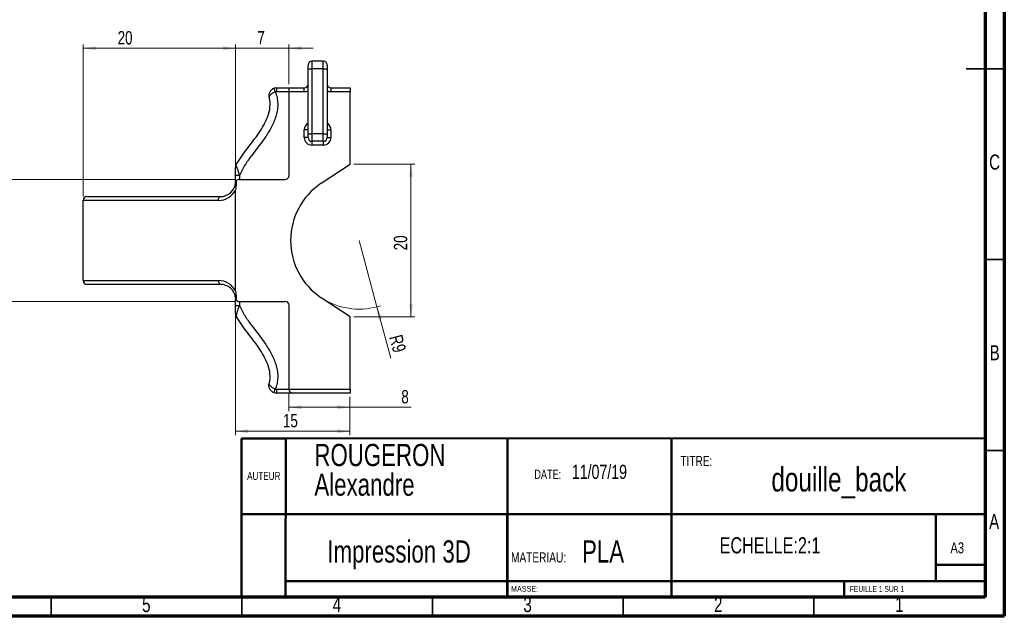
# Model space of a CAD drawing. Header units: millimetres. Extents: x 7 to 208, y 2 to 148.
# Tile 3 of 4: x 78 to 208, y 2 to 81. Entities that reach past the tile are written whole.
import ezdxf

# ---------------------------------------------------------------- set-up
doc = ezdxf.new("R2010")
doc.units = ezdxf.units.MM
doc.header["$LTSCALE"] = 0.5
doc.styles.add('SLDTEXTSTYLE0', font='TXT', dxfattribs={"width": 0.75})
doc.styles.add('SLDTEXTSTYLE1', font='TXT', dxfattribs={"width": 0.7})
doc.dimstyles.new('SLDDIMSTYLE0', dxfattribs={"dimtxt": 1.75, "dimasz": 1.651, "dimexe": 0, "dimexo": 0.0625, "dimgap": 0.4375, "dimtad": 1, "dimrnd": 1e-09, "dimzin": 12, "dimdsep": 46, "dimtxsty": 'SLDTEXTSTYLE0', "dimsah": 1, "dimcen": 0.09, "dimadec": 0, "dimazin": 3, "dimtfac": 1, "dimtmove": 0, "dimatfit": 0, "dimfxl": 1, "dimfrac": 2, "dimtolj": 1, "dimtzin": 12, "dimarcsym": 0})
doc.dimstyles.new('SLDDIMSTYLE1', dxfattribs={"dimtxt": 1.75, "dimasz": 1.651, "dimexe": 0, "dimexo": 0.0625, "dimgap": 0.4375, "dimtad": 1, "dimrnd": 1e-09, "dimzin": 12, "dimdsep": 46, "dimtxsty": 'SLDTEXTSTYLE0', "dimsah": 1, "dimcen": 0.09, "dimadec": 0, "dimazin": 3, "dimtfac": 1, "dimtofl": 0, "dimtmove": 0, "dimatfit": 3, "dimfxl": 1, "dimfrac": 2, "dimtolj": 1, "dimtzin": 12, "dimarcsym": 0})
doc.dimstyles.new('SLDDIMSTYLE4', dxfattribs={"dimtxt": 1.75, "dimasz": 1.651, "dimexe": 0, "dimexo": 0.0625, "dimgap": 0.4375, "dimtad": 1, "dimrnd": 1e-09, "dimzin": 12, "dimdsep": 46, "dimtxsty": 'SLDTEXTSTYLE0', "dimsah": 1, "dimcen": 0, "dimadec": 0, "dimazin": 3, "dimtfac": 1, "dimtofl": 0, "dimtmove": 0, "dimatfit": 3, "dimfxl": 1, "dimfrac": 2, "dimtolj": 1, "dimtzin": 12, "dimarcsym": 0})

# ---------------------------------------------------------------- blocks, each defined once
blk = doc.blocks.new('SW_NOTE_0')
at = {"color": 0, "linetype": 'Continuous', "lineweight": 0, "char_height": 2.91, "attachment_point": 1, "style": 'SLDTEXTSTYLE0'}
for s, insert in [('ROUGERON', (0, 3.75)), ('Alexandre', (0, -0.13))]:
    blk.add_mtext(s, dxfattribs=dict(at, insert=insert))
blk = doc.blocks.new('SW_NOTE_0_1')
at = {"color": 0, "linetype": 'Continuous', "lineweight": 0, "attachment_point": 1, "style": 'SLDTEXTSTYLE0'}
for s, insert, char_height in [('DATE:', (0, 1.53), 1.191), ('11/07/19', (4.92, 2.19), 1.852)]:
    blk.add_mtext(s, dxfattribs=dict(at, insert=insert, char_height=char_height))
blk = doc.blocks.new('SW_NOTE_0_2')
at = {"color": 0, "linetype": 'Continuous', "lineweight": 0, "attachment_point": 1, "style": 'SLDTEXTSTYLE0'}
for s, insert, char_height in [('PLA', (9.31, 3.28), 2.91), ('MATERIAU:', (0, 1.71), 1.323)]:
    blk.add_mtext(s, dxfattribs=dict(at, insert=insert, char_height=char_height))
blk = doc.blocks.new('_D_18')
at = {"color": 7, "linetype": 'Continuous', "lineweight": 0}
for p, q in [((86.69, 57.51), (86.69, 77.45)), ((106.69, 76.95), (86.69, 76.95)), ((106.69, 58.92), (106.69, 77.45))]:
    blk.add_line(p, q, dxfattribs=at)
at = {"color": 7, "linetype": 'Continuous', "lineweight": 18}
for points in [[(86.69, 76.95), (88.34, 76.7), (88.34, 77.21)], [(106.69, 76.95), (105.04, 77.21), (105.04, 76.7)]]:
    blk.add_solid(points, dxfattribs=at)
at = {"color": 7, "linetype": 'Continuous', "lineweight": 18, "insert": (91.22, 79.21), "char_height": 1.75, "attachment_point": 1, "style": 'SLDTEXTSTYLE0'}
blk.add_mtext('20', dxfattribs=at)
blk = doc.blocks.new('_D_19')
at = {"color": 7, "linetype": 'Continuous', "lineweight": 0}
for p, q in [((113.69, 31.76), (113.69, 29.4)), ((121.69, 31.26), (121.69, 29.4)), ((113.69, 29.9), (121.69, 29.9)), ((121.69, 29.9), (129.71, 29.9))]:
    blk.add_line(p, q, dxfattribs=at)
at = {"color": 7, "linetype": 'Continuous', "lineweight": 18}
for points in [[(113.69, 29.9), (115.34, 29.65), (115.34, 30.16)], [(121.69, 29.9), (120.04, 30.16), (120.04, 29.65)]]:
    blk.add_solid(points, dxfattribs=at)
at = {"color": 7, "linetype": 'Continuous', "lineweight": 18, "insert": (128.42, 32.16), "char_height": 1.75, "attachment_point": 1, "style": 'SLDTEXTSTYLE0'}
blk.add_mtext('8', dxfattribs=at)
blk = doc.blocks.new('_D_20')
at = {"color": 7, "linetype": 'Continuous', "lineweight": 0}
for q in [(122.9, 51.76), (127.03, 36.35)]:
    blk.add_line((125.23, 43.07), q, dxfattribs=at)
at = {"color": 7, "linetype": 'Continuous', "lineweight": 18}
blk.add_arc((122.9, 51.76), 9, 239.6225, 288.1798, dxfattribs=at)
blk.add_solid([(125.23, 43.07), (125.41, 41.41), (125.9, 41.54)], dxfattribs=at)
at = {"color": 7, "linetype": 'Continuous', "lineweight": 18, "insert": (128.5, 39.55), "char_height": 1.75, "attachment_point": 1, "rotation": 285, "style": 'SLDTEXTSTYLE0'}
blk.add_mtext('R9', dxfattribs=at)
blk = doc.blocks.new('_D_21')
at = {"color": 7, "linetype": 'Continuous', "lineweight": 0}
for p, q in [((122.19, 61.76), (130.19, 61.76)), ((129.69, 61.76), (129.69, 41.76)), ((122.19, 41.76), (130.19, 41.76))]:
    blk.add_line(p, q, dxfattribs=at)
at = {"color": 7, "linetype": 'Continuous', "lineweight": 18}
for points in [[(129.69, 61.76), (129.44, 60.11), (129.95, 60.11)], [(129.69, 41.76), (129.95, 43.41), (129.44, 43.41)]]:
    blk.add_solid(points, dxfattribs=at)
at = {"color": 7, "linetype": 'Continuous', "lineweight": 18, "insert": (127.44, 50.47), "char_height": 1.75, "attachment_point": 1, "rotation": 90, "style": 'SLDTEXTSTYLE0'}
blk.add_mtext('20', dxfattribs=at)
blk = doc.blocks.new('_D_22')
at = {"color": 7, "linetype": 'Continuous', "lineweight": 0}
for p, q in [((106.69, 76.95), (103.52, 76.95)), ((106.69, 58.92), (106.69, 77.45)), ((106.69, 76.95), (113.69, 76.95)), ((113.69, 72.26), (113.69, 77.45)), ((113.69, 76.95), (116.87, 76.95))]:
    blk.add_line(p, q, dxfattribs=at)
at = {"color": 7, "linetype": 'Continuous', "lineweight": 18}
for points in [[(106.69, 76.95), (105.04, 77.21), (105.04, 76.7)], [(113.69, 76.95), (115.34, 76.7), (115.34, 77.21)]]:
    blk.add_solid(points, dxfattribs=at)
at = {"color": 7, "linetype": 'Continuous', "lineweight": 18, "insert": (109.55, 79.21), "char_height": 1.75, "attachment_point": 1, "style": 'SLDTEXTSTYLE0'}
blk.add_mtext('7', dxfattribs=at)
blk = doc.blocks.new('_D_23')
at = {"color": 7, "linetype": 'Continuous', "lineweight": 0}
for p, q in [((106.68, 59.76), (76.59, 59.76)), ((77.09, 59.76), (77.09, 43.76)), ((106.68, 43.76), (76.59, 43.76))]:
    blk.add_line(p, q, dxfattribs=at)
at = {"color": 7, "linetype": 'Continuous', "lineweight": 18}
for points in [[(77.09, 59.76), (76.84, 58.11), (77.35, 58.11)], [(77.09, 43.76), (77.35, 45.41), (76.84, 45.41)]]:
    blk.add_solid(points, dxfattribs=at)
at = {"color": 7, "linetype": 'Continuous', "lineweight": 18, "insert": (74.84, 50.47), "char_height": 1.75, "attachment_point": 1, "rotation": 90, "style": 'SLDTEXTSTYLE0'}
blk.add_mtext('16', dxfattribs=at)
blk = doc.blocks.new('_D_24')
at = {"color": 7, "linetype": 'Continuous', "lineweight": 0}
for p, q in [((106.69, 44.6), (106.69, 26.26)), ((121.69, 31.26), (121.69, 26.26)), ((106.69, 26.76), (121.69, 26.76))]:
    blk.add_line(p, q, dxfattribs=at)
at = {"color": 7, "linetype": 'Continuous', "lineweight": 18}
for points in [[(106.69, 26.76), (108.34, 26.51), (108.34, 27.01)], [(121.69, 26.76), (120.04, 27.01), (120.04, 26.51)]]:
    blk.add_solid(points, dxfattribs=at)
at = {"color": 7, "linetype": 'Continuous', "lineweight": 18, "insert": (112.9, 29.02), "char_height": 1.75, "attachment_point": 1, "style": 'SLDTEXTSTYLE0'}
blk.add_mtext('15', dxfattribs=at)

msp = doc.modelspace()

# ---------------------------------------------------------------- linework, layer by layer
at = {"color": 7, "linetype": 'Continuous', "lineweight": 70}
for p, q in [((207.5, 146), (207.5, 2.5)), ((205, 143.5), (205, 5)), ((205, 5), (10, 5)), ((207.5, 2.5), (7.5, 2.5))]:
    msp.add_line(p, q, dxfattribs=at)
at = {"color": 7, "linetype": 'Continuous', "lineweight": 25}
for p, q in [((116.69293, 75.25987), (116.69293, 74.25987)), ((118.19293, 75.25987), (116.69293, 75.25987)), ((118.19293, 74.25987), (118.19293, 75.25987)), ((116.19293, 74.25987), (116.19293, 74.75987)), ((116.19293, 65.75987), (116.19293, 74.25987)), ((116.19293, 74.25987), (116.69293, 74.25987)), ((116.69293, 74.25987), (116.69293, 65.75987)), ((118.19293, 74.25987), (116.69293, 74.25987)), ((118.19293, 65.75987), (118.19293, 74.25987)), ((118.19293, 74.25987), (118.69293, 74.25987)), ((118.69293, 74.75987), (118.69293, 74.25987)), ((118.69293, 74.25987), (118.69293, 65.75987)), ((111.89323, 71.23317), (111.73202, 71.70647)), ((112.05444, 71.75987), (112.05444, 71.25987)), ((112.05444, 71.75987), (113.69293, 71.75987)), ((113.69293, 71.25987), (112.05444, 71.25987)), ((113.69293, 71.75987), (115.69293, 71.75987)), ((113.69293, 71.25987), (113.69293, 71.75987)), ((113.69293, 60.25987), (113.69293, 71.25987)), ((115.69293, 71.25987), (113.69293, 71.25987)), ((115.69293, 71.25987), (115.69293, 71.75987)), ((119.19293, 71.75987), (119.19293, 71.25987)), ((119.19293, 71.75987), (121.69293, 71.75987)), ((121.69293, 71.25987), (119.19293, 71.25987)), ((121.69293, 71.75987), (121.69293, 71.25987)), ((121.69293, 61.75987), (121.69293, 71.25987)), ((115.69293, 65.25987), (115.69293, 66.25987)), ((116.19293, 66.25987), (115.69293, 66.25987)), ((118.69293, 66.25987), (119.19293, 66.25987)), ((119.19293, 66.25987), (119.19293, 65.25987)), ((116.19293, 65.25987), (115.69293, 65.25987)), ((116.19293, 65.25987), (116.19293, 65.75987)), ((116.19293, 65.75987), (116.69293, 65.75987)), ((116.69293, 65.75987), (116.69293, 64.75987)), ((118.19293, 65.75987), (116.69293, 65.75987)), ((118.19293, 64.75987), (116.69293, 64.75987)), ((116.69293, 64.75987), (116.69293, 64.25987)), ((118.19293, 64.75987), (118.19293, 65.75987)), ((118.19293, 65.75987), (118.69293, 65.75987)), ((118.19293, 64.75987), (118.19293, 64.25987)), ((118.69293, 65.75987), (118.69293, 65.25987)), ((118.69293, 65.25987), (119.19293, 65.25987)), ((118.19293, 64.25987), (116.69293, 64.25987)), ((117.92404, 59.25987), (121.69293, 61.75987)), ((107.19293, 60.27491), (106.69293, 60.27491)), ((106.69293, 59.50987), (106.69293, 60.27491)), ((106.69293, 59.50987), (106.74739, 59.50987)), ((107.1804, 59.75987), (113.19293, 59.75987)), ((107.19293, 60.27491), (107.19293, 59.75987)), ((106.69293, 45.0996), (106.69293, 58.42015)), ((86.69293, 46.50987), (86.69293, 57.00987)), ((104.44293, 57.00987), (86.69293, 57.00987)), ((87.19293, 57.50987), (104.69293, 57.50987)), ((86.69293, 46.50987), (104.44293, 46.50987)), ((104.69293, 46.00987), (87.19293, 46.00987)), ((106.69293, 44.00987), (106.74739, 44.00987)), ((106.69293, 43.24484), (106.69293, 44.00987)), ((121.69293, 41.75987), (117.92404, 44.25987)), ((106.69293, 43.24484), (107.19293, 43.24484)), ((107.1804, 43.75987), (113.19293, 43.75987)), ((107.19293, 43.75987), (107.19293, 43.24484)), ((113.69293, 32.25987), (113.69293, 43.25987)), ((121.69293, 32.25987), (121.69293, 41.75987)), ((111.73202, 31.81328), (111.89323, 32.28658)), ((112.05444, 32.25987), (112.05444, 31.75987)), ((112.05444, 32.25987), (113.69293, 32.25987)), ((114.19293, 31.75987), (112.05444, 31.75987)), ((113.69293, 32.25987), (121.69293, 32.25987)), ((121.69293, 31.75987), (114.19293, 31.75987)), ((121.69293, 32.25987), (121.69293, 31.75987))]:
    msp.add_line(p, q, dxfattribs=at)
at = {"color": 7, "linetype": 'Continuous', "lineweight": 35}
for p, q in [((207.5005, 74.25), (202.4995, 74.25)), ((205, 74.25), (207.5, 74.25)), ((205, 49.25), (207.5, 49.25)), ((205, 24.25), (207.5, 24.25)), ((107.5, 2.4995), (107.5, 7.5005)), ((82.5, 5), (82.5, 2.5)), ((107.5, 5), (107.5, 2.5)), ((132.5, 5), (132.5, 2.5)), ((157.5, 5), (157.5, 2.5)), ((182.5, 5), (182.5, 2.5))]:
    msp.add_line(p, q, dxfattribs=at)
at = {"color": 7, "linetype": 'Continuous', "lineweight": 50}
for p, q in [((205, 25.84464), (113.26875, 25.80108)), ((107.45186, 25.80108), (107.46965, 5)), ((107.45186, 25.80108), (113.26875, 25.80108)), ((113.26875, 25.80108), (113.2438, 5)), ((142.3643, 25.8149), (142.3643, 5)), ((163.85105, 25.8251), (163.85105, 5.21264)), ((142.3, 15.90678), (107.46032, 15.90678)), ((142.3, 5), (142.3, 15.90678)), ((142.3, 15.90678), (205, 15.90678)), ((198.5, 7.125), (198.5, 15.90678)), ((205, 9.25), (198.5, 9.25)), ((113.24635, 7.125), (205, 7.125)), ((186.5, 5), (186.5, 7.125))]:
    msp.add_line(p, q, dxfattribs=at)
at = {"color": 7, "linetype": 'Continuous', "lineweight": 25, "flags": 128}
for points in [[(104.44293, 57.00987), (104.44774, 57.10742), (104.46196, 57.20122), (104.48507, 57.28766), (104.51616, 57.36343), (104.55404, 57.42561), (104.59726, 57.47181), (104.64416, 57.50027), (104.69293, 57.50987)], [(104.44293, 46.50987), (104.44774, 46.41233), (104.46196, 46.31853), (104.48507, 46.23209), (104.51616, 46.15632), (104.55404, 46.09414), (104.59726, 46.04793), (104.64416, 46.01948), (104.69293, 46.00987)]]:
    msp.add_lwpolyline(points, dxfattribs=at)
at = {"color": 7, "linetype": 'Continuous', "lineweight": 25}
for centre, radius, start, end in [((116.69293, 74.75987), 0.5, 90, 180), ((118.19293, 74.75987), 0.5, 0, 90), ((112.05444, 70.75987), 1, 90, 108.8093793), ((112.05444, 70.75987), 0.5, 90, 108.8093793), ((115.69293, 72.25987), 0.5, 270, 0), ((119.19293, 72.25987), 0.5, 180, 270), ((116.69293, 65.25987), 1, 180, 270), ((116.69293, 65.25987), 0.5, 180, 270), ((118.19293, 65.25987), 0.5, 270, 0), ((118.19293, 65.25987), 1, 270, 0), ((106.95349, 61.26975), 0.2608, 127.4638711, 177.4982272), ((104.69293, 59.50987), 2, 354.2608295, 0), ((107.1804, 59.25987), 0.5, 90, 142.394305), ((113.19293, 60.25987), 0.5, 270, 0), ((104.44293, 59.50987), 2.5, 270, 334.1580672), ((104.69293, 59.50987), 2, 270, 354.2608295), ((122.89898, 51.75987), 9, 123.5573098, 236.4426902), ((87.19293, 57.00987), 0.5, 90, 180), ((87.19293, 46.50987), 0.5, 180, 270), ((104.44293, 44.00987), 2.5, 25.8419328, 90), ((104.69293, 44.00987), 2, 5.7391705, 90), ((107.1804, 44.25987), 0.5, 217.605695, 270), ((113.19293, 43.25987), 0.5, 0, 90), ((106.95349, 42.24999), 0.2608, 182.5017728, 232.5361289), ((112.05444, 32.75987), 0.5, 251.1906207, 270), ((112.05444, 32.75987), 1, 251.1906207, 270), ((114.19293, 32.25987), 0.5, 180, 270)]:
    msp.add_arc(centre, radius, start, end, dxfattribs=at)
at = {"color": 8, "linetype": 'Continuous', "lineweight": 25}
for centre, start, end in [((115.69293, 72.25987), 270, 300), ((119.19293, 72.25987), 240, 270), ((116.69293, 66.25987), 120, 180), ((118.19293, 66.25987), 0, 60)]:
    msp.add_arc(centre, 1, start, end, dxfattribs=at)
at = {"color": 7, "linetype": 'Continuous', "lineweight": 25}
for points, knots in [([(111.89323, 71.23317), (111.99142, 70.99091), (112.06708, 70.74315), (112.17324, 70.23661), (112.20367, 69.97536), (112.21878, 69.45639), (112.20405, 69.19872), (112.13583, 68.68656), (112.08177, 68.43036), (111.87308, 67.67999), (111.67455, 67.205), (111.2062, 66.28532), (110.93535, 65.84035), (110.07412, 64.54895), (109.42857, 63.73836), (108.49278, 62.50037), (108.18494, 62.08515), (107.84192, 61.54006), (107.77559, 61.42962), (107.64995, 61.20437), (107.59244, 61.08842), (107.42123, 60.73977), (107.30708, 60.50734), (107.19293, 60.27491)], [0, 0, 0, 0, 0.0625, 0.0625, 0.125, 0.125, 0.1875, 0.1875, 0.25, 0.25, 0.375, 0.375, 0.5, 0.5, 0.75, 0.75, 0.875, 0.875, 0.90625, 0.90625, 0.9375, 0.9375, 1, 1, 1, 1]), ([(111.73202, 71.70647), (111.60387, 71.66282), (111.48649, 71.59338), (111.29028, 71.41818), (111.21205, 71.31327), (111.10108, 71.08697), (111.069, 70.96847), (111.04768, 70.72779), (111.05927, 70.6062), (111.09092, 70.49225)], [0, 0, 0, 0, 0.25, 0.25, 0.5, 0.5, 0.75, 0.75, 1, 1, 1, 1]), ([(111.89323, 71.23317), (111.76444, 71.18519), (111.64263, 71.12432), (111.42926, 70.99275), (111.33831, 70.92269), (111.19557, 70.78578), (111.14518, 70.72069), (111.08546, 70.59865), (111.07715, 70.54183), (111.09092, 70.49225)], [0, 0, 0, 0, 0.25, 0.25, 0.5, 0.5, 0.75, 0.75, 1, 1, 1, 1]), ([(106.81618, 61.76207), (107.01768, 62.1294), (107.24965, 62.47573), (107.73245, 63.15537), (107.98443, 63.48791), (108.74438, 64.48272), (109.25746, 65.14134), (109.96097, 66.17627), (110.18529, 66.5303), (110.59012, 67.26046), (110.77028, 67.63508), (111.0552, 68.41658), (111.16013, 68.8291), (111.23517, 69.65888), (111.20403, 70.08499), (111.09092, 70.49225)], [0, 0, 0, 0, 0.125, 0.125, 0.25, 0.25, 0.5, 0.5, 0.625, 0.625, 0.75, 0.75, 0.875, 0.875, 1, 1, 1, 1]), ([(106.69293, 60.27491), (106.69293, 60.45243), (106.69293, 60.62692), (106.69293, 60.88287), (106.69293, 60.96722), (106.69293, 61.13271), (106.69293, 61.21261), (106.69293, 61.28114)], [0, 0, 0, 0, 0.5, 0.5, 0.75, 0.75, 1, 1, 1, 1]), ([(106.79485, 61.47676), (106.80485, 61.44133), (106.8187, 61.40451), (106.84589, 61.32246), (106.86044, 61.27852), (106.9066, 61.13919), (106.93976, 61.0391), (107.04301, 60.72744), (107.11795, 60.50124), (107.19293, 60.27491)], [0, 0, 0, 0, 0.125, 0.125, 0.25, 0.25, 0.5, 0.5, 1, 1, 1, 1]), ([(106.78429, 59.56499), (106.78705, 59.37328), (106.77409, 59.18243), (106.74109, 58.89688), (106.72799, 58.80182), (106.70434, 58.61152), (106.69293, 58.51634), (106.69293, 58.42015)], [0, 0, 0, 0, 0.5, 0.5, 0.75, 0.75, 1, 1, 1, 1]), ([(106.69293, 45.0996), (106.69293, 45.00348), (106.70432, 44.90839), (106.72794, 44.7183), (106.74103, 44.62337), (106.77402, 44.338), (106.78705, 44.14644), (106.78429, 43.95476)], [0, 0, 0, 0, 0.25, 0.25, 0.5, 0.5, 1, 1, 1, 1]), ([(106.69293, 42.23861), (106.69293, 42.30714), (106.69293, 42.38704), (106.69293, 42.55253), (106.69293, 42.63687), (106.69293, 42.89283), (106.69293, 43.06732), (106.69293, 43.24484)], [0, 0, 0, 0, 0.25, 0.25, 0.5, 0.5, 1, 1, 1, 1]), ([(106.79485, 42.04299), (106.80485, 42.07842), (106.8187, 42.11523), (106.84589, 42.19729), (106.86044, 42.24123), (106.9066, 42.38056), (106.93976, 42.48065), (107.04301, 42.79231), (107.11795, 43.01851), (107.19293, 43.24484)], [0, 0, 0, 0, 0.125, 0.125, 0.25, 0.25, 0.5, 0.5, 1, 1, 1, 1]), ([(107.19293, 43.24484), (107.30708, 43.01241), (107.42123, 42.77998), (107.59244, 42.43133), (107.64995, 42.31538), (107.77559, 42.09013), (107.84192, 41.97969), (108.18494, 41.4346), (108.49278, 41.01938), (109.42857, 39.78138), (110.07412, 38.9708), (110.93535, 37.6794), (111.2062, 37.23443), (111.67455, 36.31474), (111.87308, 35.83975), (112.08177, 35.08939), (112.13583, 34.83319), (112.20405, 34.32103), (112.21878, 34.06336), (112.20367, 33.54439), (112.17324, 33.28313), (112.06708, 32.7766), (111.99142, 32.52884), (111.89323, 32.28658)], [0, 0, 0, 0, 0.0625, 0.0625, 0.09375, 0.09375, 0.125, 0.125, 0.25, 0.25, 0.5, 0.5, 0.625, 0.625, 0.75, 0.75, 0.8125, 0.8125, 0.875, 0.875, 0.9375, 0.9375, 1, 1, 1, 1]), ([(111.09092, 33.0275), (111.20403, 33.43476), (111.23517, 33.86086), (111.16013, 34.69065), (111.0552, 35.10317), (110.77028, 35.88467), (110.59012, 36.25928), (110.18529, 36.98944), (109.96097, 37.34348), (109.25746, 38.3784), (108.74438, 39.03703), (107.98443, 40.03184), (107.73245, 40.36438), (107.24965, 41.04402), (107.01768, 41.39034), (106.81618, 41.75767)], [0, 0, 0, 0, 0.125, 0.125, 0.25, 0.25, 0.375, 0.375, 0.5, 0.5, 0.75, 0.75, 0.875, 0.875, 1, 1, 1, 1]), ([(111.73202, 31.81328), (111.60387, 31.85693), (111.48649, 31.92637), (111.29028, 32.10157), (111.21205, 32.20647), (111.10108, 32.43277), (111.069, 32.55128), (111.04768, 32.79196), (111.05927, 32.91355), (111.09092, 33.0275)], [0, 0, 0, 0, 0.25, 0.25, 0.5, 0.5, 0.75, 0.75, 1, 1, 1, 1]), ([(111.89323, 32.28658), (111.76444, 32.33456), (111.64263, 32.39543), (111.42926, 32.52699), (111.33831, 32.59705), (111.19557, 32.73397), (111.14518, 32.79906), (111.08546, 32.9211), (111.07715, 32.97792), (111.09092, 33.0275)], [0, 0, 0, 0, 0.25, 0.25, 0.5, 0.5, 0.75, 0.75, 1, 1, 1, 1])]:
    msp.add_open_spline(points, degree=3, knots=knots, dxfattribs=at)
for points in [[(106.69293, 61.28114), (106.69293, 61.45106), (106.73664, 61.61707), (106.81618, 61.76207)], [(106.79485, 61.47676), (106.76432, 61.58496), (106.77321, 61.68375), (106.81618, 61.76207)], [(106.68291, 59.30987), (106.69157, 59.39605), (106.72212, 59.48428), (106.78429, 59.56499)], [(106.68291, 44.20987), (106.69157, 44.1237), (106.72212, 44.03547), (106.78429, 43.95476)], [(106.69293, 42.23861), (106.69293, 42.06869), (106.73664, 41.90268), (106.81618, 41.75767)], [(106.79485, 42.04299), (106.76432, 41.93479), (106.77321, 41.836), (106.81618, 41.75767)]]:
    msp.add_open_spline(points, degree=3, dxfattribs=at)

# ---------------------------------------------------------------- block references
at = {"color": 7, "linetype": 'Continuous', "lineweight": 0}
for name, p in [('SW_NOTE_0', (117.02046, 21.34606)), ('SW_NOTE_0_1', (145.86861, 20.17122)), ('SW_NOTE_0_2', (142.80891, 9.16903))]:
    msp.add_blockref(name, p, dxfattribs=at)

# ---------------------------------------------------------------- texts
for s, insert, char_height, attachment_point, style in [('C', (206.22933, 63.03008), 1.98438, 2, 'SLDTEXTSTYLE0'), ('B', (206.2353, 38.03008), 1.98438, 2, 'SLDTEXTSTYLE0'), ('TITRE:', (165.01415, 23.51273), 1.322917, 1, 'SLDTEXTSTYLE0'), ('douille_back', (185.80781, 22.03585), 3.175, 2, 'SLDTEXTSTYLE0'), ('AUTEUR', (108.19716, 21.42874), 1.058333, 1, 'SLDTEXTSTYLE0'), ('A', (206.16984, 15.90508), 1.98438, 2, 'SLDTEXTSTYLE0'), ('Impression 3D', (128.12754, 12.45333), 2.9104167, 2, 'SLDTEXTSTYLE0'), ('ECHELLE:2:1', (170.16734, 12.8611), 2.1166667, 1, 'SLDTEXTSTYLE0'), ('A3', (200.43558, 12.20319), 1.455208, 1, 'SLDTEXTSTYLE0'), ('MASSE:', (142.80891, 6.47466), 0.7493, 1, 'SLDTEXTSTYLE0'), ('FEUILLE 1 SUR 1', (187.23915, 6.45004), 0.75, 1, 'SLDTEXTSTYLE1'), ('5', (94.98002, 5.03008), 1.98438, 2, 'SLDTEXTSTYLE0'), ('4', (119.98002, 5.03008), 1.98438, 2, 'SLDTEXTSTYLE0'), ('3', (144.98002, 5.03008), 1.98438, 2, 'SLDTEXTSTYLE0'), ('2', (169.98002, 5.03008), 1.98438, 2, 'SLDTEXTSTYLE0'), ('1', (193.73002, 5.03008), 1.98438, 2, 'SLDTEXTSTYLE0')]:
    msp.add_mtext(s, dxfattribs=dict(at, insert=insert, char_height=char_height, attachment_point=attachment_point, style=style))

# ---------------------------------------------------------------- dimensions: what is measured, and where the dimension line sits
at = {"color": 7, "linetype": 'Continuous', "lineweight": 18}
for base, p1, p2, dimstyle, picture, middle in [((86.69293, 76.95385), (106.69293, 58.42015), (86.69293, 57.00987), 'SLDDIMSTYLE1', '_D_18', (92.51359, 76.95385)), ((113.69293, 76.95385), (106.69293, 58.42015), (113.69293, 71.75987), 'SLDDIMSTYLE0', '_D_22', (110.19293, 76.95385)), ((121.69293, 26.75987), (106.69293, 45.0996), (121.69293, 31.75987), 'SLDDIMSTYLE1', '_D_24', (114.19293, 26.75987)), ((121.69293, 29.90182), (113.69293, 32.25987), (121.69293, 31.75987), 'SLDDIMSTYLE1', '_D_19', (129.06525, 29.90182))]:
    dim = msp.add_linear_dim(base=base, p1=p1, p2=p2, dimstyle=dimstyle, dxfattribs=at)
    dim.commit()
    dim.dimension.update_dxf_attribs({"geometry": picture, "text_midpoint": middle, "dimtype": 160})
for base, p1, p2, picture, middle in [((129.69293, 41.75987), (121.69293, 61.75987), (121.69293, 41.75987), '_D_21', (129.69293, 51.75987)), ((77.09202, 43.75987), (107.1804, 59.75987), (107.1804, 43.75987), '_D_23', (77.09202, 51.75987))]:
    dim = msp.add_linear_dim(base=base, p1=p1, p2=p2, angle=90, dimstyle='SLDDIMSTYLE1', dxfattribs=at)
    dim.commit()
    dim.dimension.update_dxf_attribs({"geometry": picture, "text_midpoint": middle, "dimtype": 160})
dim = msp.add_radius_dim(center=(122.89898, 51.75987), mpoint=(125.22835, 43.06654), dimstyle='SLDDIMSTYLE4', dxfattribs=at)
dim.commit()
dim.dimension.update_dxf_attribs({"geometry": '_D_20', "text_midpoint": (126.69294, 37.60065), "dimtype": 164})

doc.saveas('drawing.dxf')
